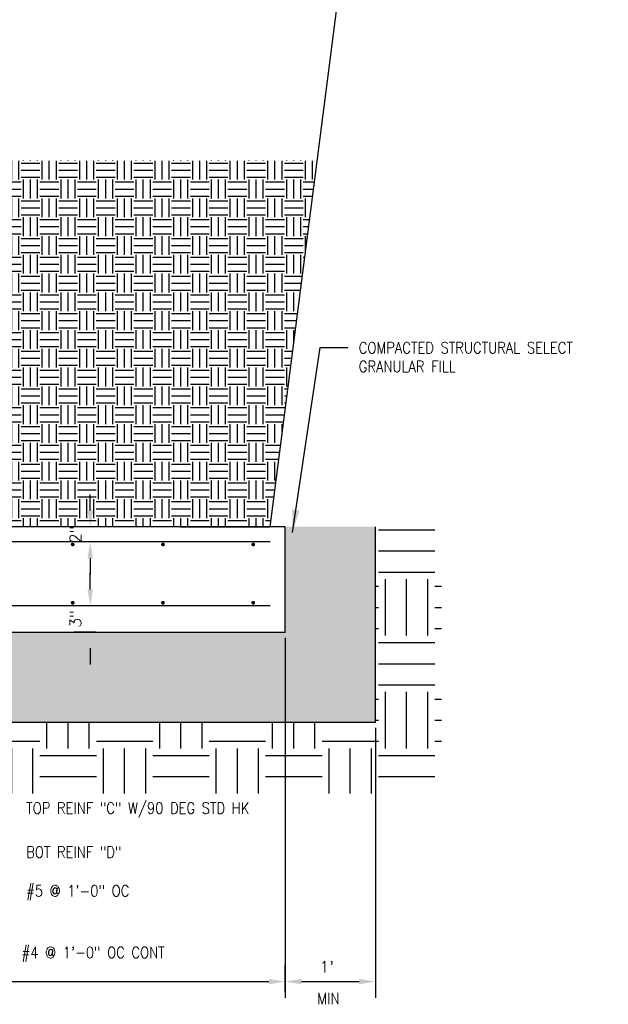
# Model space of a CAD drawing. Header units: inches. Extents: x 1837 to 2195, y 8687 to 9001.
# Tile 9 of 11: x 1974 to 2052, y 8712 to 8843. Entities that reach past the tile are written whole.
import ezdxf

# ---------------------------------------------------------------- set-up
doc = ezdxf.new("R2010")
doc.units = ezdxf.units.IN
doc.header["$MEASUREMENT"] = 0
doc.layers.get('DEFPOINTS').update_dxf_attribs({"linetype": 'CONTINUOUS'})
for name, color, linetype in [('S-ANNO-DIMS', 4, 'CONTINUOUS'), ('S-ANNO-TEXT-LW10', 2, 'CONTINUOUS'), ('S-DETL-LW04', 15, 'CONTINUOUS'), ('S-DETL-LW07-PATT', 2, 'CONTINUOUS'), ('S-DETL-LW15', 2, 'CONTINUOUS'), ('S-DETL-LW20', 1, 'CONTINUOUS'), ('S-DETL-PATT', 15, 'CONTINUOUS')]:
    doc.layers.add(name, color=color, linetype=linetype)
doc.styles.get("Standard").update_dxf_attribs({"font": 'SIMPLEX.SHX'})
doc.styles.add('TIGHT', font='SIMPLEX.SHX', dxfattribs={"width": 0.85})
doc.dimstyles.new('DIM', dxfattribs={"dimscale": 12, "dimtxt": 0.125, "dimasz": 0.18, "dimexe": 0.18, "dimexo": 0.0625, "dimgap": 0.09, "dimtad": 1, "dimdec": 0, "dimzin": 0, "dimdsep": 46, "dimlunit": 4, "dimtxsty": 'Standard', "dimcen": 0.09, "dimadec": 0, "dimazin": 0, "dimtfac": 1, "dimtdec": 0, "dimtofl": 0, "dimtmove": 0, "dimatfit": 3, "dimfxl": 0, "dimfrac": 1, "dimtolj": 1, "dimtzin": 0, "dimarcsym": 0})
doc.dimstyles.new('ENG24', dxfattribs={"dimscale": 24, "dimtxt": 0.125, "dimasz": 0.125, "dimexe": 0.09375, "dimexo": 0.125, "dimgap": 0.0625, "dimtad": 1, "dimdec": 0, "dimzin": 1, "dimdsep": 46, "dimlunit": 4, "dimtxsty": 'TIGHT', "dimcen": 0.125, "dimaunit": 1, "dimadec": 0, "dimazin": 0, "dimtfac": 24, "dimtdec": 3, "dimtmove": 0, "dimatfit": 3, "dimfxl": 0, "dimfrac": 2, "dimtolj": 1, "dimtzin": 3, "dimarcsym": 0})
pattern_1 = [(0, (6821.7125, 1134.5486), (2.5, 2.5), [2.5, -2.5]), (0, (6821.7125, 1135.486), (2.5, 2.5), [2.5, -2.5]), (0, (6821.7125, 1136.4236), (2.5, 2.5), [2.5, -2.5]), (90, (6822.025, 1136.736), (-2.5, 2.5), [2.5, -2.5]), (90, (6822.9625, 1136.736), (-2.5, 2.5), [2.5, -2.5]), (90, (6823.9, 1136.736), (-2.5, 2.5), [2.5, -2.5])]

# ---------------------------------------------------------------- blocks, each defined once
blk = doc.blocks.new('*D3')
at = {"layer": 'DEFPOINTS', "color": 0}
for p in [(1895.31, 8761.58), (2009.31, 8761.58), (2009.31, 8715.1)]:
    blk.add_point(p, dxfattribs=at)
at = {"layer": 'S-ANNO-DIMS', "color": 0, "lineweight": -2}
for p, q in [((1895.31, 8760.83), (1895.31, 8712.94)), ((2009.31, 8760.83), (2009.31, 8712.94)), ((1897.47, 8715.1), (2007.15, 8715.1))]:
    blk.add_line(p, q, dxfattribs=at)
at = {"layer": 'S-ANNO-DIMS', "color": 0}
for points in [[(1897.47, 8715.46), (1897.47, 8714.74), (1895.31, 8715.1)], [(2007.15, 8715.46), (2007.15, 8714.74), (2009.31, 8715.1)]]:
    blk.add_solid(points, dxfattribs=at)
at = {"layer": 'S-ANNO-DIMS', "color": 0, "insert": (1952.62, 8716.93), "char_height": 1.5, "attachment_point": 5}
blk.add_mtext('\\A1;W', dxfattribs=at)
blk = doc.blocks.new('*D11')
at = {"layer": 'DEFPOINTS', "color": 0}
for p in [(2021.31, 8749.58), (2021.31, 8715.1), (2009.31, 8713.05)]:
    blk.add_point(p, dxfattribs=at)
at = {"layer": 'S-ANNO-DIMS', "color": 0, "lineweight": -2}
for p, q in [((2021.31, 8748.83), (2021.31, 8712.94)), ((2009.31, 8713.8), (2009.31, 8717.26)), ((2011.47, 8715.1), (2019.15, 8715.1))]:
    blk.add_line(p, q, dxfattribs=at)
at = {"layer": 'S-ANNO-DIMS', "color": 0}
for points in [[(2011.47, 8715.46), (2011.47, 8714.74), (2009.31, 8715.1)], [(2019.15, 8715.46), (2019.15, 8714.74), (2021.31, 8715.1)]]:
    blk.add_solid(points, dxfattribs=at)
at = {"layer": 'S-ANNO-DIMS', "color": 0, "insert": (2014.87, 8717.07), "char_height": 1.5, "attachment_point": 5}
blk.add_mtext("\\A1;1'", dxfattribs=at)
blk = doc.blocks.new('*D17')
at = {"layer": 'DEFPOINTS', "color": 0}
for p in [(1984.88, 8765.09), (1983.41, 8761.58), (1984.88, 8761.58)]:
    blk.add_point(p, dxfattribs=at)
at = {"layer": 'S-ANNO-DIMS', "color": 0, "lineweight": -2}
for p, q in [((1983.41, 8767.25), (1983.41, 8769.41)), ((1984.13, 8765.09), (1981.25, 8765.09)), ((1984.13, 8761.58), (1981.25, 8761.58)), ((1983.41, 8759.42), (1983.41, 8757.26))]:
    blk.add_line(p, q, dxfattribs=at)
at = {"layer": 'S-ANNO-DIMS', "color": 0}
for points in [[(1983.05, 8767.25), (1983.77, 8767.25), (1983.41, 8765.09)], [(1983.05, 8759.42), (1983.77, 8759.42), (1983.41, 8761.58)]]:
    blk.add_solid(points, dxfattribs=at)
at = {"layer": 'S-ANNO-DIMS', "color": 0, "insert": (1981.44, 8763.33), "char_height": 1.5, "attachment_point": 5, "rotation": 90}
blk.add_mtext('\\A1;3"', dxfattribs=at)
blk = doc.blocks.new('*D18')
at = {"layer": 'DEFPOINTS', "color": 0}
for p in [(1984.88, 8775.56), (1983.41, 8773.56), (1984.88, 8773.56)]:
    blk.add_point(p, dxfattribs=at)
at = {"layer": 'S-ANNO-DIMS', "color": 0, "lineweight": -2}
for p, q in [((1983.41, 8777.72), (1983.41, 8779.88)), ((1984.13, 8775.56), (1981.25, 8775.56)), ((1984.13, 8773.56), (1981.25, 8773.56)), ((1983.41, 8771.4), (1983.41, 8769.24))]:
    blk.add_line(p, q, dxfattribs=at)
at = {"layer": 'S-ANNO-DIMS', "color": 0}
for points in [[(1983.05, 8777.72), (1983.77, 8777.72), (1983.41, 8775.56)], [(1983.05, 8771.4), (1983.77, 8771.4), (1983.41, 8773.56)]]:
    blk.add_solid(points, dxfattribs=at)
at = {"layer": 'S-ANNO-DIMS', "color": 0, "insert": (1981.44, 8774.56), "char_height": 1.5, "attachment_point": 5, "rotation": 90}
blk.add_mtext('\\A1;2"', dxfattribs=at)

msp = doc.modelspace()

# ---------------------------------------------------------------- hatches: boundary and pattern name
at = {"layer": 'S-DETL-PATT'}
h = msp.add_hatch(dxfattribs=at)
h.set_pattern_fill('EARTH', color=256, scale=10, style=0)
h.set_pattern_definition(pattern_1)
h.paths.add_polyline_path([(2013.58, 8824.27), (1946.06, 8824.27), (1945.12, 8807.67), (1932.31, 8807.67), (1932.31, 8775.58), (2007.31, 8775.58)])
h.paths.add_polyline_path([(1982.15, 8773.51), (1982.15, 8776.33), (1984.68, 8776.33), (1984.68, 8773.51)], flags=9)
h = msp.add_hatch(dxfattribs=at)
h.set_pattern_fill('EARTH', color=256, scale=10, style=0)
h.set_pattern_definition(pattern_1)
h.paths.add_polyline_path([(1883.31, 8749.58), (2021.31, 8749.58), (2021.31, 8775.58), (2009.31, 8775.58), (2009.31, 8761.58), (1895.31, 8761.58), (1895.31, 8775.58), (1917.31, 8775.58), (1917.31, 8810.58), (1883.31, 8808.95)])
h = msp.add_hatch(dxfattribs=at)
h.set_pattern_fill('EARTH', color=256, scale=30, style=0)
h.set_pattern_definition([(0, (6821.7125, 1134.5486), (7.5, 7.5), [7.5, -7.5]), (0, (6821.7125, 1137.361), (7.5, 7.5), [7.5, -7.5]), (0, (6821.7125, 1140.1736), (7.5, 7.5), [7.5, -7.5]), (90, (6822.65, 1141.111), (-7.5, 7.5), [7.5, -7.5]), (90, (6825.4625, 1141.111), (-7.5, 7.5), [7.5, -7.5]), (90, (6828.275, 1141.111), (-7.5, 7.5), [7.5, -7.5])])
h.paths.add_polyline_path([(2030.1, 8740.13), (2030.1, 8775.58), (2021.31, 8775.58), (2021.31, 8749.58), (1883.31, 8749.58), (1883.31, 8808.95), (1871.04, 8808.36), (1871.04, 8740.13)])

# ---------------------------------------------------------------- linework, layer by layer
at = {"layer": 'S-DETL-LW04'}
for p, q in [((1995.31, 8775.58), (2007.31, 8775.58)), ((2021.31, 8749.58), (2021.31, 8775.58))]:
    msp.add_line(p, q, dxfattribs=at)
at = {"layer": 'S-DETL-LW07-PATT'}
msp.add_line((2007.31, 8775.58), (2032.61, 8971.95), dxfattribs=at)
at = {"layer": 'S-DETL-LW15'}
for p, q in [((2007.31, 8773.58), (1899.31, 8773.58)), ((2007.31, 8765.09), (1897.31, 8765.09))]:
    msp.add_line(p, q, dxfattribs=at)
at = {"layer": 'S-DETL-LW20', "color": 4}
for p, q in [((2009.31, 8775.58), (1931.31, 8775.58)), ((2009.31, 8761.58), (2009.31, 8775.58)), ((1895.31, 8761.58), (2009.31, 8761.58))]:
    msp.add_line(p, q, dxfattribs=at)
at = {"layer": 'S-DETL-LW20', "color": 2, "const_width": 0.25}
for points in [[(1980.95, 8773.23, 1), (1981.2, 8773.23, 1)], [(1992.95, 8773.23, 1), (1993.2, 8773.23, 1)], [(2004.95, 8773.23, 1), (2005.2, 8773.23, 1)], [(1980.95, 8765.48, 1), (1981.2, 8765.48, 1)], [(1992.95, 8765.48, 1), (1993.2, 8765.48, 1)], [(2004.95, 8765.48, 1), (2005.2, 8765.48, 1)]]:
    msp.add_lwpolyline(points, format="xyb", close=True, dxfattribs=at)
at = {"layer": 'S-DETL-PATT'}
msp.add_line((1883.31, 8749.58), (2021.31, 8749.58), dxfattribs=at)

# ---------------------------------------------------------------- texts
at = {"layer": 'S-ANNO-DIMS', "style": 'TIGHT', "width": 0.85}
msp.add_text('MIN', height=1.5, dxfattribs=at).set_placement((2013.58, 8712.09))
at = {"layer": 'S-ANNO-TEXT-LW10', "char_height": 1.5, "width": 34.1477, "attachment_point": 1, "style": 'TIGHT'}
for s, insert in [('COMPACTED STRUCTURAL SELECT GRANULAR FILL', (2019.1, 8800.14)), ('TOP REINF "C" W/90 DEG STD HK', (1974.89, 8738.93)), ('BOT REINF "D"', (1974.89, 8733.08)), ('#5 @ 1\'-0" OC', (1974.89, 8727.92)), ('#4 @ 1\'-0" OC CONT', (1974.29, 8719.73))]:
    msp.add_mtext(s, dxfattribs=dict(at, insert=insert))

# ---------------------------------------------------------------- dimensions: what is measured, and where the dimension line sits
at = {"layer": 'S-ANNO-DIMS'}
for base, p1, p2, text, picture, middle in [((1983.41, 8773.56), (1984.88, 8775.56), (1984.88, 8773.56), '2"', '*D18', (1983.41, 8774.56)), ((1983.41, 8761.58), (1984.88, 8765.09), (1984.88, 8761.58), '3"', '*D17', (1983.41, 8763.33))]:
    dim = msp.add_linear_dim(base=base, p1=p1, p2=p2, angle=90, text=text, dimstyle='DIM', dxfattribs=at)
    dim.commit()
    dim.dimension.update_dxf_attribs({"geometry": picture, "text_midpoint": middle, "dimtype": 160})
dim = msp.add_linear_dim(base=(2009.31, 8715.1), p1=(1895.31, 8761.58), p2=(2009.31, 8761.58), text='W', dimstyle='DIM', dxfattribs=at)
dim.commit()
dim.dimension.update_dxf_attribs({"geometry": '*D3', "text_midpoint": (1952.62, 8715.1), "dimtype": 160})
dim = msp.add_linear_dim(base=(2021.31, 8715.1), p1=(2009.31, 8713.05), p2=(2021.31, 8749.58), dimstyle='DIM', dxfattribs=at)
dim.commit()
dim.dimension.update_dxf_attribs({"geometry": '*D11', "text_midpoint": (2014.87, 8715.1), "dimtype": 160})

# ---------------------------------------------------------------- leaders
at = {"layer": 'S-ANNO-TEXT-LW10'}
msp.add_leader([(2010.29, 8774.84), (2013.96, 8799.41), (2017.63, 8799.41)], dimstyle='ENG24', dxfattribs=at)

doc.saveas('drawing.dxf')
